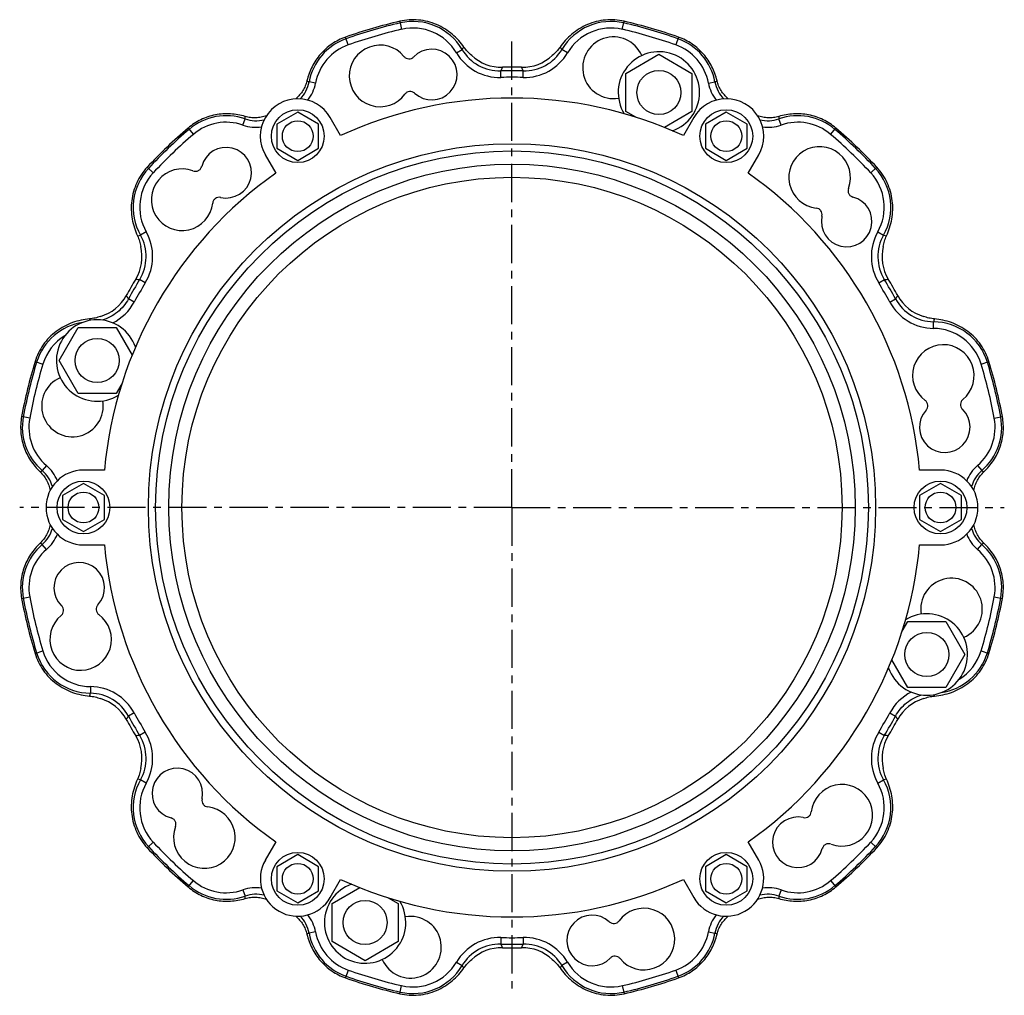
# Model space of a CAD drawing. Header units: millimetres. Extents: x 25 to 822, y 63 to 527.
# Tile 1 of 2: x 25 to 472, y 74 to 517. Entities that reach past the tile are written whole.
import ezdxf

# ---------------------------------------------------------------- set-up
doc = ezdxf.new("R2010")
doc.units = ezdxf.units.MM
doc.header["$LTSCALE"] = 46.255
doc.linetypes.add('CENTER', pattern=[0.6, 0.375, -0.075, 0.075, -0.075])
doc.layers.get('0').update_dxf_attribs({"linetype": 'CONTINUOUS'})
for name, color, linetype in [('02___PRT_ALL_AXES', 7, 'CONTINUOUS'), ('AXES', 7, 'CONTINUOUS'), ('DEFAULT_1', 7, 'CENTER'), ('SURFS', 7, 'CONTINUOUS')]:
    doc.layers.add(name, color=color, linetype=linetype)

msp = doc.modelspace()

# ---------------------------------------------------------------- linework, layer by layer
at = {"color": 7, "linetype": 'CONTINUOUS'}
for p, q in [((300.05, 492.67), (315.05, 501.33)), ((315.05, 501.33), (330.05, 492.67)), ((300.05, 475.35), (300.05, 492.67)), ((330.05, 492.67), (330.05, 475.35)), ((150.92, 475.11), (141.42, 469.62)), ((160.42, 469.62), (150.92, 475.11)), ((304.52, 472.77), (300.05, 475.35)), ((330.05, 475.35), (317.52, 468.11)), ((345.67, 475.11), (336.17, 469.62)), ((355.17, 469.62), (345.67, 475.11)), ((141.42, 469.62), (141.42, 458.65)), ((160.42, 458.65), (160.42, 469.62)), ((336.17, 469.62), (336.17, 458.65)), ((355.17, 458.65), (355.17, 469.62)), ((141.42, 458.65), (150.92, 453.17)), ((150.92, 453.17), (160.42, 458.65)), ((336.17, 458.65), (345.67, 453.17)), ((345.67, 453.17), (355.17, 458.65)), ((42.44, 362.24), (51.1, 377.24)), ((51.1, 377.24), (68.42, 377.24)), ((68.42, 377.24), (75.66, 364.71)), ((51.1, 347.24), (42.44, 362.24)), ((71, 351.7), (68.42, 347.24)), ((68.42, 347.24), (51.1, 347.24)), ((53.54, 306.45), (44.04, 300.96)), ((63.04, 300.96), (53.54, 306.45)), ((443.04, 306.45), (433.54, 300.96)), ((452.54, 300.96), (443.04, 306.45)), ((44.04, 300.96), (44.04, 289.99)), ((63.04, 289.99), (63.04, 300.96)), ((433.54, 300.96), (433.54, 289.99)), ((452.54, 289.99), (452.54, 300.96)), ((44.04, 289.99), (53.54, 284.51)), ((53.54, 284.51), (63.04, 289.99)), ((433.54, 289.99), (443.04, 284.51)), ((443.04, 284.51), (452.54, 289.99)), ((425.59, 239.26), (428.16, 243.72)), ((428.16, 243.72), (445.48, 243.72)), ((445.48, 243.72), (454.14, 228.72)), ((454.14, 228.72), (445.48, 213.72)), ((428.16, 213.72), (420.92, 226.25)), ((445.48, 213.72), (428.16, 213.72)), ((150.92, 137.79), (141.42, 132.31)), ((160.42, 132.31), (150.92, 137.79)), ((345.67, 137.79), (336.17, 132.31)), ((355.17, 132.31), (345.67, 137.79)), ((141.42, 132.31), (141.42, 121.34)), ((160.42, 121.34), (160.42, 132.31)), ((336.17, 132.31), (336.17, 121.34)), ((355.17, 121.34), (355.17, 132.31)), ((141.42, 121.34), (150.92, 115.85)), ((150.92, 115.85), (160.42, 121.34)), ((166.53, 115.61), (179.07, 122.85)), ((336.17, 121.34), (345.67, 115.85)), ((345.67, 115.85), (355.17, 121.34)), ((192.06, 118.19), (196.53, 115.61)), ((166.53, 98.29), (166.53, 115.61)), ((196.53, 115.61), (196.53, 98.29)), ((181.53, 89.63), (166.53, 98.29)), ((196.53, 98.29), (181.53, 89.63))]:
    msp.add_line(p, q, dxfattribs=at)
for centre, radius in [((315.05, 484.01), 10), ((248.29, 295.48), 165.25), ((248.29, 295.48), 161.95), ((248.29, 295.48), 155.95), ((248.29, 295.48), 150), ((59.76, 362.24), 10), ((436.82, 228.72), 10), ((181.53, 106.95), 10)]:
    msp.add_circle(centre, radius, dxfattribs=at)
for radius, start, end in [(198.39, 88.5292, 91.4708), (200, 88.7728, 91.2272), (195.41, 88.5292, 91.4708), (200, 148.7728, 151.2272), (198.39, 148.5292, 151.4708), (198.39, 28.5292, 31.4708), (200, 28.7728, 31.2272), (195.41, 148.5292, 151.4708), (195.41, 28.5292, 31.4708), (195.41, 208.5292, 211.4708), (195.41, 328.5292, 331.4708), (200, 208.7728, 211.2272), (198.39, 208.5292, 211.4708), (198.39, 328.5292, 331.4708), (200, 328.7728, 331.2272), (195.41, 268.5292, 271.4708), (198.39, 268.5292, 271.4708), (200, 268.7728, 271.2272)]:
    msp.add_arc((248.29, 295.48), radius, start, end, dxfattribs=at)
at = {"layer": '02___PRT_ALL_AXES', "color": 7, "linetype": 'CONTINUOUS'}
for centre, start, end in [((315.05, 484.01), 289.5165, 211.4527), ((59.76, 362.24), 19.529, 301.4802), ((436.82, 228.72), 199.529, 121.4802), ((181.53, 106.95), 109.5165, 31.4527)]:
    msp.add_arc(centre, 18.5, start, end, dxfattribs=at)
at = {"layer": 'AXES', "color": 7, "linetype": 'CONTINUOUS'}
for p, q in [((170.4, 464.39), (165.64, 472.64)), ((330.94, 472.64), (326.18, 464.39)), ((136.19, 455.64), (140.96, 447.39)), ((355.62, 447.39), (360.39, 455.64)), ((63.07, 312.48), (53.54, 312.48)), ((443.04, 312.48), (433.51, 312.48)), ((53.54, 278.48), (63.07, 278.48)), ((433.51, 278.48), (443.04, 278.48)), ((140.96, 143.57), (136.19, 135.32)), ((360.39, 135.32), (355.62, 143.57)), ((165.64, 118.32), (170.4, 126.57)), ((326.18, 126.57), (330.94, 118.32))]:
    msp.add_line(p, q, dxfattribs=at)
for centre in [(150.92, 464.14), (345.67, 464.14), (53.54, 295.48), (443.04, 295.48), (150.92, 126.82), (345.67, 126.82)]:
    msp.add_circle(centre, 12, dxfattribs=at)
for centre, radius, start, end in [((150.92, 464.14), 17, 30, 210), ((248.29, 295.48), 186, 65.244, 114.756), ((345.67, 464.14), 17, 330, 150), ((248.29, 295.48), 186, 125.244, 174.756), ((248.29, 295.48), 186, 5.244, 54.756), ((53.54, 295.48), 17, 90, 270), ((443.04, 295.48), 17, 270, 90), ((248.29, 295.48), 186, 185.244, 234.756), ((248.29, 295.48), 186, 305.244, 354.756), ((150.92, 126.82), 17, 150, 330), ((345.67, 126.82), 17, 210, 30), ((248.29, 295.48), 186, 245.244, 294.756)]:
    msp.add_arc(centre, radius, start, end, dxfattribs=at)
at = {"layer": 'DEFAULT_1', "color": 7, "linetype": 'CENTER'}
for q in [(248.29, 509.51), (24.56, 295.48), (248.29, 76.7), (472.02, 295.48)]:
    msp.add_line((248.29, 295.48), q, dxfattribs=at)
at = {"layer": 'SURFS', "color": 7, "linetype": 'CONTINUOUS'}
for p, q in [((197.3, 516.33), (198.15, 512.67)), ((298.43, 512.67), (299.28, 516.33)), ((173.88, 505.6), (172.63, 509.14)), ((323.95, 509.14), (322.7, 505.6)), ((223.01, 502.03), (225.58, 503.55)), ((273.57, 502.03), (271.01, 503.55)), ((243.28, 490.82), (243.2, 493.8)), ((253.31, 490.82), (253.38, 493.8)), ((159.02, 488.25), (156.09, 488.8)), ((337.56, 488.25), (340.5, 488.8)), ((125.99, 469.18), (126.98, 471.99)), ((370.6, 469.18), (369.61, 471.99)), ((101.09, 467.83), (103.52, 464.98)), ((393.06, 464.98), (395.49, 467.83)), ((85.27, 447.5), (82.52, 450.06)), ((414.06, 450.06), (411.32, 447.5)), ((82.06, 420.65), (79.45, 419.19)), ((414.53, 420.65), (417.13, 419.19)), ((81.63, 397.49), (79.08, 399.05)), ((414.96, 397.49), (417.5, 399.05)), ((76.61, 388.81), (73.99, 390.23)), ((419.97, 388.81), (422.59, 390.23)), ((439.81, 376.86), (439.84, 379.84)), ((31.54, 361.75), (35.12, 360.65)), ((461.46, 360.65), (465.05, 361.75)), ((29.12, 336.1), (25.43, 336.79)), ((467.47, 336.1), (471.16, 336.79)), ((36.71, 314.55), (34.77, 312.29)), ((459.87, 314.55), (461.81, 312.29)), ((36.71, 276.41), (34.77, 278.67)), ((459.87, 276.41), (461.81, 278.67)), ((25.43, 254.17), (29.12, 254.86)), ((467.47, 254.86), (471.16, 254.17)), ((31.54, 229.21), (35.12, 230.31)), ((461.46, 230.31), (465.05, 229.21)), ((56.77, 214.1), (56.74, 211.12)), ((76.61, 202.15), (73.99, 200.73)), ((419.97, 202.15), (422.59, 200.73)), ((81.63, 193.46), (79.08, 191.91)), ((414.96, 193.46), (417.5, 191.91)), ((82.06, 170.31), (79.45, 171.77)), ((414.53, 170.31), (417.13, 171.77)), ((85.27, 143.46), (82.52, 140.9)), ((411.32, 143.46), (414.06, 140.9)), ((101.09, 123.13), (103.52, 125.98)), ((393.06, 125.98), (395.49, 123.13)), ((125.99, 121.78), (126.98, 118.97)), ((370.6, 121.78), (369.61, 118.97)), ((159.02, 102.71), (156.09, 102.16)), ((243.28, 100.14), (243.2, 97.15)), ((253.31, 100.14), (253.38, 97.15)), ((337.56, 102.71), (340.5, 102.16)), ((173.88, 85.36), (172.63, 81.82)), ((223.01, 88.93), (225.58, 87.41)), ((273.57, 88.93), (271.01, 87.41)), ((322.7, 85.36), (323.95, 81.82)), ((197.3, 74.63), (198.15, 78.29)), ((298.43, 78.29), (299.28, 74.63))]:
    msp.add_line(p, q, dxfattribs=at)
for centre in [(150.92, 464.14), (345.67, 464.14), (53.54, 295.48), (443.04, 295.48), (150.92, 126.82), (345.67, 126.82)]:
    msp.add_circle(centre, 7, dxfattribs=at)
for centre, radius, start, end in [((248.29, 295.48), 226.66, 103, 109.5), ((248.29, 295.48), 225.89, 103, 109.5), ((203.3, 490.35), 25.89, 30.6445, 103), ((293.28, 490.35), 25.89, 77, 149.3555), ((248.29, 295.48), 225.89, 70.5, 77), ((248.29, 295.48), 226.66, 70.5, 77), ((248.29, 295.48), 222.91, 103, 109.5), ((203.3, 490.35), 22.91, 30.6445, 103), ((293.28, 490.35), 22.91, 77, 149.3555), ((248.29, 295.48), 222.91, 70.5, 77), ((181.53, 484.01), 25.89, 109.5, 169.3393), ((294.41, 495.23), 14, 23.3898, 279.5793), ((315.05, 484.01), 25.89, 10.6607, 70.5), ((181.53, 484.01), 22.91, 109.5, 169.3393), ((188.36, 491.52), 14, 39.2683, 323.6996), ((211.84, 492.13), 11.5, 227.4105, 135.5575), ((242.68, 513.67), 22.85, 210.6155, 271.4998), ((159.9, 560.61), 87, 319.0142, 319.9178), ((242.66, 513.63), 19.84, 210.5518, 271.5635), ((253.91, 513.67), 22.85, 268.5002, 329.3845), ((253.92, 513.63), 19.84, 268.4365, 329.4482), ((336.68, 560.61), 87, 220.0822, 220.9858), ((315.05, 484.01), 22.91, 10.6607, 70.5), ((243.57, 515.3), 19.87, 226.7877, 271.2548), ((253.01, 515.3), 19.87, 268.7452, 313.2123), ((8.59, 611.32), 262.39, 333.3937, 333.7908), ((485.29, 609.98), 259.38, 206.2069, 206.6086), ((141.46, 491.53), 14.87, 315.4668, 349.4183), ((202.68, 578.64), 101.21, 241.9718, 242.5896), ((141.43, 491.55), 17.9, 321.8712, 349.35), ((355.15, 491.55), 17.9, 190.65, 218.1294), ((293.9, 578.64), 101.21, 297.4104, 298.0282), ((355.12, 491.53), 14.87, 190.5817, 224.5298), ((118.4, 447.56), 25.89, 70.6607, 130.5), ((118.4, 447.56), 22.91, 70.6607, 130.5), ((25.87, 476.56), 101.21, 357.4104, 358.0282), ((131.92, 486.02), 14.87, 250.5817, 284.5332), ((364.66, 486.02), 14.87, 255.4702, 289.4183), ((470.71, 476.56), 101.21, 181.9718, 182.5896), ((378.18, 447.56), 25.89, 49.5, 109.3393), ((378.18, 447.56), 22.91, 49.5, 109.3393), ((248.29, 295.48), 226.66, 130.5, 137), ((248.29, 295.48), 225.89, 130.5, 137), ((131.92, 486.06), 17.9, 250.65, 278.1288), ((364.67, 486.06), 17.9, 261.8706, 289.35), ((248.29, 295.48), 225.89, 43, 49.5), ((248.29, 295.48), 226.66, 43, 49.5), ((248.29, 295.48), 222.91, 130.5, 137), ((248.29, 295.48), 222.91, 43, 49.5), ((118.4, 447.56), 11.5, 257.4105, 165.5575), ((388.1, 445.41), 14, 339.2683, 263.6996), ((102.02, 431.88), 25.89, 137, 209.3555), ((102.02, 431.88), 22.91, 137, 209.3555), ((98.36, 435.29), 14, 69.2683, 353.6996), ((394.56, 431.88), 22.91, 330.6445, 43), ((394.56, 431.88), 25.89, 330.6445, 43), ((400.37, 425.37), 11.5, 167.4105, 75.5575), ((62.14, 409.44), 22.85, 328.5002, 29.3844), ((434.44, 409.44), 22.85, 150.6155, 211.4998), ((62.88, 504.59), 87, 280.0822, 280.9858), ((62.18, 409.44), 19.84, 328.4402, 29.4445), ((434.4, 409.44), 19.84, 150.5518, 211.5635), ((433.71, 504.59), 87, 259.0142, 259.9178), ((60.28, 409.48), 19.87, 328.7452, 13.2123), ((436.3, 409.48), 19.87, 166.7877, 211.2548), ((94.43, 657.98), 259.38, 266.2069, 266.6086), ((401.97, 660.98), 262.39, 273.3937, 273.7908), ((55.56, 401.3), 19.87, 286.7877, 331.2548), ((-145.08, 245.81), 262.39, 33.3937, 33.7908), ((639.16, 247.48), 259.38, 146.2069, 146.6086), ((440.03, 399.68), 19.84, 208.4365, 269.4482), ((441.02, 401.3), 19.87, 208.7452, 253.2123), ((56.52, 399.72), 22.86, 296.8614, 331.4923), ((440.06, 399.71), 22.85, 208.5002, 269.3845), ((-26.84, 351.02), 88.4, 19.4439, 19.9142), ((522.09, 351.5), 87, 160.0822, 160.9858), ((57.03, 353.95), 25.89, 98.2964, 163), ((439.55, 353.95), 22.91, 17, 89.3555), ((439.55, 353.95), 25.89, 17, 89.3555), ((57.03, 353.95), 22.91, 121.4322, 163), ((444.33, 355.42), 14, 309.2683, 233.6996), ((248.29, 295.48), 226.66, 163, 169.5), ((248.29, 295.48), 225.89, 163, 169.5), ((248.29, 295.48), 222.91, 163, 169.5), ((248.29, 295.48), 222.91, 10.5, 17), ((248.29, 295.48), 225.89, 10.5, 17), ((248.29, 295.48), 226.66, 10.5, 17), ((48.55, 341.59), 14, 113.3898, 9.5793), ((444.94, 331.93), 11.5, 137.4105, 45.5575), ((51.64, 331.93), 25.89, 169.5, 229.3393), ((51.64, 331.93), 22.91, 169.5, 229.3393), ((444.94, 331.93), 22.91, 310.6607, 10.5), ((444.94, 331.93), 25.89, 310.6607, 10.5), ((25.06, 300.97), 17.9, 21.8712, 49.35), ((471.53, 300.97), 17.9, 130.65, 158.1294), ((-19.74, 397.56), 101.21, 301.9718, 302.5896), ((25.09, 300.99), 14.87, 15.4668, 49.4183), ((471.49, 300.99), 14.87, 130.5817, 164.5298), ((516.32, 397.56), 101.21, 237.4104, 238.0282), ((25.09, 289.97), 14.87, 310.5817, 344.5332), ((25.06, 289.99), 17.9, 310.65, 338.1288), ((471.53, 289.99), 17.9, 201.8706, 229.35), ((471.49, 289.97), 14.87, 195.4702, 229.4183), ((51.64, 259.03), 25.89, 130.6607, 190.5), ((-19.74, 193.4), 101.21, 57.4104, 58.0282), ((516.32, 193.4), 101.21, 121.9718, 122.5896), ((444.94, 259.03), 25.89, 349.5, 49.3393), ((51.64, 259.03), 22.91, 130.6607, 190.5), ((444.94, 259.03), 22.91, 349.5, 49.3393), ((51.64, 259.03), 11.5, 317.4105, 225.5575), ((448.04, 249.36), 14, 293.3898, 189.5793), ((248.29, 295.48), 226.66, 190.5, 197), ((248.29, 295.48), 225.89, 190.5, 197), ((248.29, 295.48), 222.91, 190.5, 197), ((248.29, 295.48), 222.91, 343, 349.5), ((248.29, 295.48), 225.89, 343, 349.5), ((248.29, 295.48), 226.66, 343, 349.5), ((52.25, 235.54), 14, 129.2683, 53.6996), ((57.03, 237.01), 25.89, 197, 269.3555), ((57.03, 237.01), 22.91, 197, 269.3555), ((439.55, 237.01), 25.89, 278.2964, 343), ((439.55, 237.01), 22.91, 301.4322, 343), ((-25.51, 239.46), 87, 340.0822, 340.9858), ((56.55, 191.28), 19.84, 28.4402, 89.4445), ((56.53, 191.25), 22.85, 28.5002, 89.3844), ((440.06, 191.24), 22.86, 116.8614, 151.4923), ((523.42, 239.93), 88.4, 199.4439, 199.9142), ((55.56, 189.65), 19.87, 28.7452, 73.2123), ((441.02, 189.65), 19.87, 106.7877, 151.2548), ((-142.58, 343.48), 259.38, 326.2069, 326.6086), ((641.67, 345.14), 262.39, 213.3937, 213.7908), ((62.14, 181.52), 22.85, 330.6156, 31.4998), ((434.44, 181.52), 22.85, 148.5002, 209.3845), ((94.62, -70.02), 262.39, 93.3937, 93.7908), ((60.28, 181.48), 19.87, 346.7877, 31.2548), ((62.18, 181.52), 19.84, 330.5555, 31.5598), ((434.4, 181.52), 19.84, 148.4365, 209.4482), ((436.3, 181.48), 19.87, 148.7452, 193.2123), ((402.16, -67.02), 259.38, 86.2069, 86.6086), ((96.21, 165.59), 11.5, 347.4105, 255.5575), ((102.02, 159.08), 25.89, 150.6445, 223), ((62.88, 86.37), 87, 79.0142, 79.9178), ((102.02, 159.08), 22.91, 150.6445, 223), ((394.56, 159.08), 22.91, 317, 29.3555), ((394.56, 159.08), 25.89, 317, 29.3555), ((433.71, 86.37), 87, 100.0822, 100.9858), ((398.22, 155.67), 14, 249.2683, 173.6996), ((108.48, 145.55), 14, 159.2683, 83.6996), ((378.18, 143.4), 11.5, 77.4105, 345.5575), ((248.29, 295.48), 222.91, 223, 229.5), ((248.29, 295.48), 222.91, 310.5, 317), ((248.29, 295.48), 226.66, 223, 229.5), ((248.29, 295.48), 225.89, 223, 229.5), ((248.29, 295.48), 225.89, 310.5, 317), ((248.29, 295.48), 226.66, 310.5, 317), ((118.4, 143.4), 22.91, 229.5, 289.3393), ((378.18, 143.4), 22.91, 250.6607, 310.5), ((118.4, 143.4), 25.89, 229.5, 289.3393), ((131.92, 104.9), 17.9, 81.8706, 109.35), ((364.67, 104.9), 17.9, 70.65, 98.1294), ((378.18, 143.4), 25.89, 250.6607, 310.5), ((131.92, 104.94), 14.87, 75.4702, 109.4183), ((25.87, 114.4), 101.21, 1.9718, 2.5896), ((364.66, 104.94), 14.87, 70.5817, 104.5298), ((470.71, 114.4), 101.21, 177.4104, 178.0282), ((308.23, 99.44), 14, 219.2683, 143.6996), ((141.46, 99.43), 14.87, 10.5817, 44.5298), ((141.43, 99.41), 17.9, 10.65, 38.1294), ((202.18, 95.73), 14, 203.3898, 99.5793), ((284.74, 98.83), 11.5, 47.4105, 315.5575), ((355.15, 99.41), 17.9, 141.8706, 169.35), ((355.12, 99.43), 14.87, 135.4702, 169.4183), ((202.68, 12.32), 101.21, 117.4104, 118.0282), ((181.53, 106.95), 25.89, 190.6607, 250.5), ((181.53, 106.95), 22.91, 190.6607, 250.5), ((242.68, 77.29), 22.85, 88.5002, 149.3844), ((253.91, 77.29), 22.85, 30.6156, 91.4998), ((315.05, 106.95), 22.91, 289.5, 349.3393), ((315.05, 106.95), 25.89, 289.5, 349.3393), ((293.9, 12.32), 101.21, 61.9718, 62.5896), ((242.66, 77.32), 19.84, 88.4402, 149.4445), ((243.57, 75.66), 19.87, 88.7452, 133.2123), ((11.29, -19.02), 259.38, 26.2069, 26.6086), ((487.99, -20.36), 262.39, 153.3937, 153.7908), ((253.01, 75.66), 19.87, 46.7877, 91.2548), ((253.92, 77.32), 19.84, 30.5555, 91.5598), ((248.29, 295.48), 222.91, 250.5, 257), ((203.3, 100.61), 25.89, 257, 329.3555), ((203.3, 100.61), 22.91, 257, 329.3555), ((159.9, 30.35), 87, 40.0822, 40.9858), ((336.68, 30.35), 87, 139.0142, 139.9178), ((293.28, 100.61), 25.89, 210.6445, 283), ((293.28, 100.61), 22.91, 210.6445, 283), ((248.29, 295.48), 222.91, 283, 289.5), ((248.29, 295.48), 226.66, 250.5, 257), ((248.29, 295.48), 225.89, 250.5, 257), ((248.29, 295.48), 225.89, 283, 289.5), ((248.29, 295.48), 226.66, 283, 289.5)]:
    msp.add_arc(centre, radius, start, end, dxfattribs=at)
for points, knots in [([(226.47, 504.59), (225.73, 505.65), (224.08, 507.73), (221.17, 510.55), (217.8, 512.99), (214.04, 514.93), (210, 516.3), (205.79, 517.02), (201.51, 517.07), (198.69, 516.65), (197.3, 516.33)], [0, 0, 0, 0, 0.11621, 0.237835, 0.362766, 0.489424, 0.61683, 0.7445, 0.872243, 1, 1, 1, 1]), ([(299.28, 516.33), (297.89, 516.65), (295.07, 517.07), (290.79, 517.02), (286.58, 516.3), (282.54, 514.93), (278.78, 512.99), (275.41, 510.55), (272.5, 507.73), (270.85, 505.65), (270.12, 504.59)], [0, 0, 0, 0, 0.127757, 0.2555, 0.38317, 0.510576, 0.637234, 0.762165, 0.88379, 1, 1, 1, 1]), ([(172.63, 509.14), (170.45, 508.37), (166.27, 506.24), (161.05, 501.58), (157.2, 495.82), (155.64, 491.5), (155.12, 489.31)], [0, 0, 0, 0, 0.252099, 0.504036, 0.754695, 1, 1, 1, 1]), ([(341.46, 489.31), (340.95, 491.5), (339.38, 495.82), (335.53, 501.58), (330.31, 506.24), (326.13, 508.37), (323.95, 509.14)], [0, 0, 0, 0, 0.245305, 0.495964, 0.747901, 1, 1, 1, 1]), ([(229.97, 500.82), (229.3, 501.36), (228.04, 502.54), (226.96, 503.88), (226.47, 504.59)], [0, 0, 0, 0, 0.49756, 1, 1, 1, 1]), ([(270.12, 504.59), (269.62, 503.88), (268.54, 502.54), (267.28, 501.36), (266.62, 500.82)], [0, 0, 0, 0, 0.50244, 1, 1, 1, 1]), ([(199.19, 500.38), (199.46, 500.06), (200.12, 499.52), (201.36, 499.2), (202.63, 499.41), (203.34, 499.89), (203.63, 500.18)], [0, 0, 0, 0, 0.250019, 0.5, 0.749981, 1, 1, 1, 1]), ([(155.12, 489.31), (154.93, 488.52), (154.43, 486.97), (153.3, 484.8), (151.82, 482.81), (150.63, 481.64), (149.99, 481.11)], [0, 0, 0, 0, 0.246308, 0.494115, 0.745113, 1, 1, 1, 1]), ([(346.6, 481.11), (345.96, 481.64), (344.76, 482.81), (343.28, 484.8), (342.15, 486.97), (341.65, 488.52), (341.46, 489.31)], [0, 0, 0, 0, 0.254887, 0.505885, 0.753692, 1, 1, 1, 1]), ([(204.06, 483.66), (203.76, 483.95), (203.02, 484.38), (201.74, 484.53), (200.52, 484.14), (199.88, 483.57), (199.64, 483.23)], [0, 0, 0, 0, 0.250021, 0.5, 0.749979, 1, 1, 1, 1]), ([(127.02, 473.08), (124.86, 473.73), (120.34, 474.54), (113.42, 474.08), (106.77, 471.89), (102.85, 469.33), (101.09, 467.83)], [0, 0, 0, 0, 0.245305, 0.495964, 0.747901, 1, 1, 1, 1]), ([(395.49, 467.83), (393.74, 469.33), (389.81, 471.89), (383.16, 474.08), (376.25, 474.54), (371.72, 473.73), (369.56, 473.08)], [0, 0, 0, 0, 0.252099, 0.504036, 0.754695, 1, 1, 1, 1]), ([(136.68, 473.43), (135.9, 473.14), (134.3, 472.69), (131.83, 472.41), (129.38, 472.51), (127.79, 472.85), (127.02, 473.08)], [0, 0, 0, 0, 0.254887, 0.505885, 0.753692, 1, 1, 1, 1]), ([(369.56, 473.08), (368.79, 472.85), (367.2, 472.51), (364.75, 472.41), (362.29, 472.69), (360.68, 473.14), (359.9, 473.43)], [0, 0, 0, 0, 0.246308, 0.494115, 0.745113, 1, 1, 1, 1]), ([(82.52, 450.06), (81.55, 449.02), (79.78, 446.79), (77.68, 443.06), (76.2, 439.05), (75.36, 434.87), (75.17, 430.64), (75.6, 426.5), (76.58, 422.57), (77.56, 420.11), (78.11, 418.94)], [0, 0, 0, 0, 0.127757, 0.2555, 0.38317, 0.510576, 0.637234, 0.762165, 0.88379, 1, 1, 1, 1]), ([(103.32, 448.38), (103.71, 448.24), (104.56, 448.1), (105.79, 448.44), (106.78, 449.26), (107.16, 450.03), (107.27, 450.43)], [0, 0, 0, 0, 0.250017, 0.499999, 0.74998, 1, 1, 1, 1]), ([(418.48, 418.94), (419.03, 420.11), (420.01, 422.57), (420.99, 426.5), (421.41, 430.64), (421.22, 434.87), (420.38, 439.05), (418.9, 443.06), (416.8, 446.79), (415.03, 449.02), (414.06, 450.06)], [0, 0, 0, 0, 0.11621, 0.237835, 0.362766, 0.489424, 0.61683, 0.7445, 0.872243, 1, 1, 1, 1]), ([(401.19, 440.45), (401.05, 440.06), (400.91, 439.21), (401.25, 437.98), (402.07, 436.99), (402.84, 436.61), (403.24, 436.51)], [0, 0, 0, 0, 0.250019, 0.5, 0.749981, 1, 1, 1, 1]), ([(115.9, 436.34), (115.49, 436.43), (114.63, 436.44), (113.46, 435.93), (112.59, 434.98), (112.32, 434.17), (112.28, 433.75)], [0, 0, 0, 0, 0.250019, 0.5, 0.749981, 1, 1, 1, 1]), ([(389.15, 427.88), (389.24, 428.28), (389.25, 429.14), (388.74, 430.32), (387.79, 431.18), (386.98, 431.45), (386.56, 431.49)], [0, 0, 0, 0, 0.250021, 0.5, 0.749979, 1, 1, 1, 1]), ([(78.11, 418.94), (78.47, 418.15), (79.09, 416.54), (79.49, 414.86), (79.63, 414.02)], [0, 0, 0, 0, 0.50244, 1, 1, 1, 1]), ([(416.96, 414.02), (417.1, 414.86), (417.49, 416.54), (418.11, 418.15), (418.48, 418.94)], [0, 0, 0, 0, 0.49756, 1, 1, 1, 1]), ([(73.99, 390.23), (73.36, 389.08), (71.88, 386.88), (69.04, 384.1), (65.71, 381.94), (63.25, 380.96), (61.98, 380.6)], [0, 0, 0, 0, 0.249997, 0.499998, 0.749999, 1, 1, 1, 1]), ([(56.28, 381.14), (54.99, 381.03), (52.37, 380.64), (48.48, 379.53), (44.68, 377.83), (41.11, 375.55), (37.91, 372.73), (35.18, 369.44), (33, 365.76), (31.95, 363.11), (31.54, 361.75)], [0, 0, 0, 0, 0.11621, 0.237835, 0.362766, 0.489424, 0.61683, 0.7445, 0.872243, 1, 1, 1, 1]), ([(61.3, 382.28), (60.5, 381.98), (58.85, 381.48), (57.14, 381.21), (56.28, 381.14)], [0, 0, 0, 0, 0.49756, 1, 1, 1, 1]), ([(440.3, 381.14), (439.44, 381.21), (437.73, 381.48), (436.08, 381.98), (435.28, 382.28)], [0, 0, 0, 0, 0.50244, 1, 1, 1, 1]), ([(465.05, 361.75), (464.63, 363.11), (463.58, 365.76), (461.4, 369.44), (458.67, 372.73), (455.47, 375.55), (451.91, 377.83), (448.1, 379.53), (444.21, 380.64), (441.59, 381.03), (440.3, 381.14)], [0, 0, 0, 0, 0.127757, 0.2555, 0.38317, 0.510576, 0.637234, 0.762165, 0.88379, 1, 1, 1, 1]), ([(453.2, 344.58), (452.87, 344.31), (452.33, 343.65), (452.01, 342.41), (452.22, 341.14), (452.7, 340.43), (452.99, 340.14)], [0, 0, 0, 0, 0.250017, 0.499999, 0.74998, 1, 1, 1, 1]), ([(436.48, 339.71), (436.76, 340.01), (437.2, 340.75), (437.34, 342.03), (436.95, 343.25), (436.38, 343.89), (436.05, 344.13)], [0, 0, 0, 0, 0.250019, 0.5, 0.749981, 1, 1, 1, 1]), ([(25.43, 336.79), (25.01, 334.51), (24.76, 329.83), (26.18, 322.98), (29.25, 316.76), (32.21, 313.25), (33.85, 311.7)], [0, 0, 0, 0, 0.252099, 0.504036, 0.754695, 1, 1, 1, 1]), ([(462.73, 311.7), (464.37, 313.25), (467.34, 316.76), (470.4, 322.98), (471.83, 329.83), (471.58, 334.51), (471.16, 336.79)], [0, 0, 0, 0, 0.245305, 0.495964, 0.747901, 1, 1, 1, 1]), ([(33.85, 311.7), (34.44, 311.15), (35.52, 309.94), (36.84, 307.87), (37.82, 305.6), (38.24, 303.98), (38.38, 303.16)], [0, 0, 0, 0, 0.246308, 0.494115, 0.745113, 1, 1, 1, 1]), ([(458.2, 303.16), (458.35, 303.98), (458.76, 305.6), (459.74, 307.87), (461.06, 309.94), (462.15, 311.15), (462.73, 311.7)], [0, 0, 0, 0, 0.254887, 0.505885, 0.753692, 1, 1, 1, 1]), ([(38.38, 287.8), (38.24, 286.98), (37.82, 285.36), (36.84, 283.09), (35.52, 281.02), (34.44, 279.81), (33.85, 279.26)], [0, 0, 0, 0, 0.254887, 0.505885, 0.753692, 1, 1, 1, 1]), ([(462.73, 279.26), (462.15, 279.81), (461.06, 281.02), (459.74, 283.09), (458.76, 285.36), (458.35, 286.98), (458.2, 287.8)], [0, 0, 0, 0, 0.246308, 0.494115, 0.745113, 1, 1, 1, 1]), ([(33.85, 279.26), (32.21, 277.71), (29.25, 274.2), (26.18, 267.98), (24.76, 261.13), (25.01, 256.45), (25.43, 254.17)], [0, 0, 0, 0, 0.245305, 0.495964, 0.747901, 1, 1, 1, 1]), ([(471.16, 254.17), (471.58, 256.45), (471.83, 261.13), (470.4, 267.98), (467.34, 274.2), (464.37, 277.71), (462.73, 279.26)], [0, 0, 0, 0, 0.252099, 0.504036, 0.754695, 1, 1, 1, 1]), ([(43.39, 246.38), (43.71, 246.64), (44.25, 247.31), (44.57, 248.55), (44.36, 249.82), (43.88, 250.53), (43.59, 250.82)], [0, 0, 0, 0, 0.250017, 0.499999, 0.74998, 1, 1, 1, 1]), ([(60.11, 251.25), (59.83, 250.94), (59.39, 250.21), (59.24, 248.93), (59.63, 247.71), (60.2, 247.07), (60.54, 246.83)], [0, 0, 0, 0, 0.250019, 0.5, 0.749981, 1, 1, 1, 1]), ([(31.54, 229.21), (31.95, 227.85), (33, 225.2), (35.18, 221.52), (37.91, 218.23), (41.11, 215.41), (44.68, 213.13), (48.48, 211.43), (52.37, 210.32), (54.99, 209.93), (56.28, 209.82)], [0, 0, 0, 0, 0.127757, 0.2555, 0.38317, 0.510576, 0.637234, 0.762165, 0.88379, 1, 1, 1, 1]), ([(440.3, 209.82), (441.59, 209.93), (444.21, 210.32), (448.1, 211.43), (451.91, 213.13), (455.47, 215.41), (458.67, 218.23), (461.4, 221.52), (463.58, 225.2), (464.63, 227.85), (465.05, 229.21)], [0, 0, 0, 0, 0.11621, 0.237835, 0.362766, 0.489424, 0.61683, 0.7445, 0.872243, 1, 1, 1, 1]), ([(422.59, 200.73), (423.22, 201.88), (424.71, 204.08), (427.54, 206.86), (430.87, 209.02), (433.33, 210), (434.6, 210.36)], [0, 0, 0, 0, 0.249997, 0.499998, 0.749999, 1, 1, 1, 1]), ([(56.28, 209.82), (57.14, 209.75), (58.85, 209.48), (60.5, 208.98), (61.3, 208.68)], [0, 0, 0, 0, 0.50244, 1, 1, 1, 1]), ([(435.28, 208.68), (436.08, 208.98), (437.73, 209.48), (439.44, 209.75), (440.3, 209.82)], [0, 0, 0, 0, 0.49756, 1, 1, 1, 1]), ([(79.63, 176.94), (79.49, 176.1), (79.09, 174.42), (78.47, 172.8), (78.11, 172.02)], [0, 0, 0, 0, 0.49756, 1, 1, 1, 1]), ([(418.48, 172.02), (418.11, 172.8), (417.49, 174.42), (417.1, 176.1), (416.96, 176.94)], [0, 0, 0, 0, 0.50244, 1, 1, 1, 1]), ([(78.11, 172.02), (77.56, 170.85), (76.58, 168.39), (75.6, 164.46), (75.17, 160.32), (75.36, 156.09), (76.2, 151.91), (77.68, 147.9), (79.78, 144.17), (81.55, 141.94), (82.52, 140.9)], [0, 0, 0, 0, 0.11621, 0.237835, 0.362766, 0.489424, 0.61683, 0.7445, 0.872243, 1, 1, 1, 1]), ([(414.06, 140.9), (415.03, 141.94), (416.8, 144.17), (418.9, 147.9), (420.38, 151.91), (421.22, 156.09), (421.41, 160.32), (420.99, 164.46), (420.01, 168.39), (419.03, 170.85), (418.48, 172.02)], [0, 0, 0, 0, 0.127757, 0.2555, 0.38317, 0.510576, 0.637234, 0.762165, 0.88379, 1, 1, 1, 1]), ([(107.43, 163.08), (107.34, 162.68), (107.33, 161.82), (107.84, 160.64), (108.79, 159.78), (109.61, 159.51), (110.02, 159.47)], [0, 0, 0, 0, 0.250021, 0.5, 0.749979, 1, 1, 1, 1]), ([(380.69, 154.62), (381.09, 154.53), (381.95, 154.52), (383.13, 155.03), (383.99, 155.98), (384.26, 156.79), (384.3, 157.21)], [0, 0, 0, 0, 0.250019, 0.5, 0.749981, 1, 1, 1, 1]), ([(95.39, 150.51), (95.54, 150.9), (95.67, 151.74), (95.33, 152.98), (94.51, 153.97), (93.74, 154.35), (93.34, 154.45)], [0, 0, 0, 0, 0.250019, 0.5, 0.749981, 1, 1, 1, 1]), ([(393.26, 142.58), (392.87, 142.72), (392.03, 142.86), (390.79, 142.52), (389.8, 141.7), (389.42, 140.93), (389.32, 140.53)], [0, 0, 0, 0, 0.250017, 0.499999, 0.74998, 1, 1, 1, 1]), ([(101.09, 123.13), (102.85, 121.62), (106.77, 119.07), (113.42, 116.88), (120.34, 116.42), (124.86, 117.23), (127.02, 117.88)], [0, 0, 0, 0, 0.252099, 0.504036, 0.754695, 1, 1, 1, 1]), ([(369.56, 117.88), (371.72, 117.23), (376.25, 116.42), (383.16, 116.88), (389.81, 119.07), (393.74, 121.62), (395.49, 123.13)], [0, 0, 0, 0, 0.245305, 0.495964, 0.747901, 1, 1, 1, 1]), ([(127.02, 117.88), (127.79, 118.11), (129.38, 118.45), (131.83, 118.55), (134.3, 118.27), (135.9, 117.82), (136.68, 117.53)], [0, 0, 0, 0, 0.246308, 0.494115, 0.745113, 1, 1, 1, 1]), ([(359.9, 117.53), (360.68, 117.82), (362.29, 118.27), (364.75, 118.55), (367.2, 118.45), (368.79, 118.11), (369.56, 117.88)], [0, 0, 0, 0, 0.254887, 0.505885, 0.753692, 1, 1, 1, 1]), ([(149.99, 109.85), (150.63, 109.31), (151.82, 108.15), (153.3, 106.16), (154.43, 103.99), (154.93, 102.44), (155.12, 101.65)], [0, 0, 0, 0, 0.254887, 0.505885, 0.753692, 1, 1, 1, 1]), ([(292.52, 107.3), (292.83, 107.01), (293.56, 106.57), (294.84, 106.43), (296.06, 106.82), (296.7, 107.39), (296.94, 107.73)], [0, 0, 0, 0, 0.250021, 0.5, 0.749979, 1, 1, 1, 1]), ([(341.46, 101.65), (341.65, 102.44), (342.15, 103.99), (343.28, 106.16), (344.76, 108.15), (345.96, 109.31), (346.6, 109.85)], [0, 0, 0, 0, 0.246308, 0.494115, 0.745113, 1, 1, 1, 1]), ([(155.12, 101.65), (155.64, 99.46), (157.2, 95.14), (161.05, 89.38), (166.27, 84.72), (170.45, 82.59), (172.63, 81.82)], [0, 0, 0, 0, 0.245305, 0.495964, 0.747901, 1, 1, 1, 1]), ([(323.95, 81.82), (326.13, 82.59), (330.31, 84.72), (335.53, 89.38), (339.38, 95.14), (340.95, 99.46), (341.46, 101.65)], [0, 0, 0, 0, 0.252099, 0.504036, 0.754695, 1, 1, 1, 1]), ([(226.47, 86.37), (226.96, 87.08), (228.04, 88.42), (229.3, 89.6), (229.97, 90.14)], [0, 0, 0, 0, 0.50244, 1, 1, 1, 1]), ([(266.62, 90.14), (267.28, 89.6), (268.54, 88.42), (269.62, 87.08), (270.12, 86.37)], [0, 0, 0, 0, 0.49756, 1, 1, 1, 1]), ([(297.39, 90.58), (297.13, 90.9), (296.46, 91.44), (295.22, 91.76), (293.95, 91.55), (293.24, 91.07), (292.95, 90.78)], [0, 0, 0, 0, 0.250019, 0.5, 0.749981, 1, 1, 1, 1]), ([(197.3, 74.63), (198.69, 74.31), (201.51, 73.89), (205.79, 73.94), (210, 74.66), (214.04, 76.02), (217.8, 77.97), (221.17, 80.41), (224.08, 83.22), (225.73, 85.31), (226.47, 86.37)], [0, 0, 0, 0, 0.127757, 0.2555, 0.38317, 0.510576, 0.637234, 0.762165, 0.88379, 1, 1, 1, 1]), ([(270.12, 86.37), (270.85, 85.31), (272.5, 83.22), (275.41, 80.41), (278.78, 77.97), (282.54, 76.02), (286.58, 74.66), (290.79, 73.94), (295.07, 73.89), (297.89, 74.31), (299.28, 74.63)], [0, 0, 0, 0, 0.11621, 0.237835, 0.362766, 0.489424, 0.61683, 0.7445, 0.872243, 1, 1, 1, 1])]:
    msp.add_open_spline(points, degree=3, knots=knots, dxfattribs=at)

doc.saveas('drawing.dxf')
